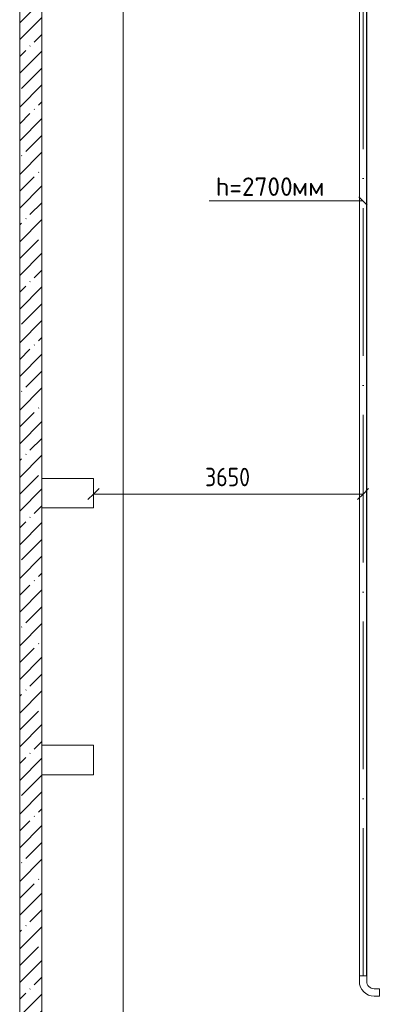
# Model space of a CAD drawing. Header units: millimetres. Extents: x -32229 to 192519, y -13689 to 125138.
# Tile 145 of 183: x 75305 to 80094, y 33039 to 46379. Entities that reach past the tile are written whole.
import ezdxf

# ---------------------------------------------------------------- set-up
doc = ezdxf.new("R2010")
doc.units = ezdxf.units.MM
doc.linetypes.add('ADSK_Осевая', pattern=[2800, 2000, -400, 0, -400])
for name, color, linetype, lineweight in [('A-____-____-DIMS', 7, 'Continuous', 9), ('A-____-____-DIMS-200', 7, 'Continuous', 9), ('A-FLOR-____-OTLN', 7, 'Continuous', 18), ('A-WALL-____-MCUT', 7, 'Continuous', 40), ('A-WALL-____-OTLN', 7, 'Continuous', 18), ('A-WALL-____-PATT', 7, 'Continuous', 40), ('E-CABL-TRAY-CNTR', 7, 'ADSK_Осевая', 18), ('E-CABL-TRAY-OTLN', 7, 'Continuous', 18), ('G-____-____-TEXT', 7, 'Continuous', 9), ('S-COLS-____-MCUT', 7, 'Continuous', 40), ('S-COLS-____-OTLN', 7, 'Continuous', 18)]:
    doc.layers.add(name, color=color, linetype=linetype, lineweight=lineweight)
doc.layers.add('A-DETL-____-OTLN', color=7, linetype='Continuous', lineweight=9, true_color=0x00a600)
doc.styles.add('GOST Common_4', font='GOST_Common.ttf', dxfattribs={"width": 0.9, "height": 250})
doc.styles.add('ISOCPEUR', font='isocpeur.ttf', dxfattribs={"height": 250})
doc.dimstyles.new('ГОСТ_2_5_мм2', dxfattribs={"dimscale": 304.8, "dimtxt": 251.428749, "dimasz": 0.492126, "dimexe": 0.492126, "dimexo": 0.656168, "dimgap": 0.098425, "dimtad": 1, "dimdec": 0, "dimdsep": 46, "dimtxsty": 'GOST Common_4', "dimblk1": 'OBLIQUE', "dimblk2": 'OBLIQUE', "dimsah": 1, "dimcen": 0.09, "dimazin": 2, "dimtfac": 1, "dimtdec": 4, "dimtix": 1, "dimtmove": 0, "dimatfit": 3, "dimfxl": 1, "dimtvp": 1, "dimtolj": 1, "dimtzin": 0, "dimarcsym": 2})

# ---------------------------------------------------------------- blocks, each defined once
blk = doc.blocks.new('Наметкина 10_РД_АР_П_отсоединено_rvt-1--01 ЭЛ')
at = {"layer": 'A-WALL-____-PATT', "lineweight": 5, "true_color": 0xaaaaaa}
h = blk.add_hatch(dxfattribs=at)
h.set_pattern_fill('FP_1', color=253, style=0, pattern_type=2)
h.set_pattern_definition([(45, (0, 0), (-228.0985, 228.0985), []), (45, (228.1, 0), (-228.0985, 228.0985), [403.225, -80.645, 6.706, -73.939])])
h.paths.add_polyline_path([(75305, 30150), (75605, 30150), (75605, 52650), (75305, 52650), (75305, 37393)])
at = {"layer": 'A-FLOR-____-OTLN', "color": 253, "lineweight": 13, "true_color": 0xaaaaaa}
for q in [(76705, 64350), (76705, 52650)]:
    blk.add_line((76705, 30150), q, dxfattribs=at)
at = {"layer": 'A-WALL-____-MCUT', "color": 253, "lineweight": 13, "true_color": 0xaaaaaa}
for p, q in [((75305, 52650), (75305, 30150)), ((75605, 40165), (75605, 46750)), ((75605, 36550), (75605, 39765)), ((75605, 30150), (75605, 36150))]:
    blk.add_line(p, q, dxfattribs=at)
at = {"layer": 'A-WALL-____-OTLN', "color": 253, "lineweight": 13, "true_color": 0xaaaaaa}
for p, q in [((75605, 39765), (75605, 40165)), ((75605, 36150), (75605, 36550))]:
    blk.add_line(p, q, dxfattribs=at)
at = {"layer": 'S-COLS-____-MCUT', "color": 253, "lineweight": 15, "true_color": 0xaaaaaa}
for p, q in [((76305, 40165), (75605, 40165)), ((76305, 39765), (76305, 40165)), ((75605, 39765), (76305, 39765)), ((76305, 36550), (75605, 36550)), ((76305, 36150), (76305, 36550)), ((75605, 36150), (76305, 36150))]:
    blk.add_line(p, q, dxfattribs=at)
at = {"layer": 'S-COLS-____-OTLN', "color": 253, "lineweight": 15, "true_color": 0xaaaaaa}
for p, q in [((75605, 40165), (75605, 39765)), ((75605, 36550), (75605, 36150))]:
    blk.add_line(p, q, dxfattribs=at)
blk = doc.blocks.new('M_Горизонтальный изгиб-колено для канального - Стандартное-1473406--01 ЭЛ')
at = {"layer": 'E-CABL-TRAY-OTLN', "color": 150, "true_color": 0x0080ff}
for p, q in [((50, 225), (-50, 225)), ((-50, 225), (-50, 150)), ((50, 150), (50, 225)), ((-225, -50), (-225, 50)), ((-225, 50), (-150, 50)), ((-150, -50), (-225, -50))]:
    blk.add_line(p, q, dxfattribs=at)
for radius, end in [(200, 360), (100, 0)]:
    blk.add_arc((-150, 150), radius, 270, end, dxfattribs=at)
blk = doc.blocks.new('DIMBLOCK61--01 ЭЛ')
at = {"layer": 'A-____-____-DIMS-200'}
for p, q in [((76305, 39858), (76305, 40102)), ((76305, 39952), (76380, 40027)), ((79955, 39858), (79955, 40102)), ((79955, 39952), (80030, 40027)), ((76305, 39952), (76230, 39877)), ((76305, 39952), (79955, 39952)), ((76305, 39952), (76305, 39858)), ((79955, 39952), (79880, 39877)), ((79955, 39952), (79955, 39858))]:
    blk.add_line(p, q, dxfattribs=at)
at = {"layer": 'A-____-____-DIMS-200', "color": 0, "insert": (77815, 40308), "char_height": 250, "width": 756.84, "attachment_point": 1, "line_spacing_factor": 1.022761, "style": 'GOST Common_4'}
blk.add_mtext('3650', dxfattribs=at)
blk = doc.blocks.new('_Oblique')
at = {"color": 0, "linetype": 'ByBlock', "lineweight": -2}
blk.add_line((-0.5, -0.5), (0.5, 0.5), dxfattribs=at)

msp = doc.modelspace()

# ---------------------------------------------------------------- linework, layer by layer
at = {"layer": 'A-DETL-____-OTLN', "color": 150, "true_color": 0x0080ff}
for p, q in [((79955.1, 43922.9), (77870.2, 43922.9)), ((80011.7, 43866.3), (79898.5, 43979.4))]:
    msp.add_line(p, q, dxfattribs=at)
at = {"layer": 'E-CABL-TRAY-CNTR', "color": 150, "true_color": 0x0080ff}
msp.add_line((79955.1, 33424.9), (79955.1, 57024.7), dxfattribs=at)
at = {"layer": 'E-CABL-TRAY-OTLN', "color": 150, "true_color": 0x0080ff}
for p, q in [((79905.1, 33424.9), (79905.1, 57024.7)), ((79907.6, 33424.9), (79907.6, 57024.7)), ((80002.6, 33424.9), (80002.6, 57024.7)), ((80005.1, 33424.9), (80005.1, 57024.7)), ((79907.6, 33424.9), (79905.1, 33424.9)), ((80005.1, 33424.9), (80002.6, 33424.9))]:
    msp.add_line(p, q, dxfattribs=at)

# ---------------------------------------------------------------- block references
at = {"lineweight": 5}
msp.add_blockref('Наметкина 10_РД_АР_П_отсоединено_rvt-1--01 ЭЛ', (0, 0), dxfattribs=at)
at = {"layer": 'E-CABL-TRAY-OTLN', "color": 150, "true_color": 0x0080ff, "rotation": 270}
msp.add_blockref('M_Горизонтальный изгиб-колено для канального - Стандартное-1473406--01 ЭЛ', (79955.1, 33199.9), dxfattribs=at)

# ---------------------------------------------------------------- texts
at = {"layer": 'G-____-____-TEXT', "color": 150, "true_color": 0x0080ff, "char_height": 250, "attachment_point": 1, "style": 'ISOCPEUR'}
for s, insert, width in [('h=2700', (77960.3, 44242), 1250.632), ('мм', (78992.2, 44242), 481.012)]:
    msp.add_mtext(s, dxfattribs=dict(at, insert=insert, width=width))

# ---------------------------------------------------------------- dimensions: what is measured, and where the dimension line sits
at = {"layer": 'A-____-____-DIMS'}
dim = msp.add_linear_dim(base=(79955.1, 39951.6), p1=(76305.3, 40057.7), p2=(79955.1, 40057.7), dimstyle='ГОСТ_2_5_мм2', override={"dimpost": '<>', "dimfxl": 3649.81049}, dxfattribs=at)
dim.commit()
dim.dimension.update_dxf_attribs({"geometry": 'DIMBLOCK61--01 ЭЛ', "text_midpoint": (78130.2, 40106.6)})

doc.saveas('drawing.dxf')
